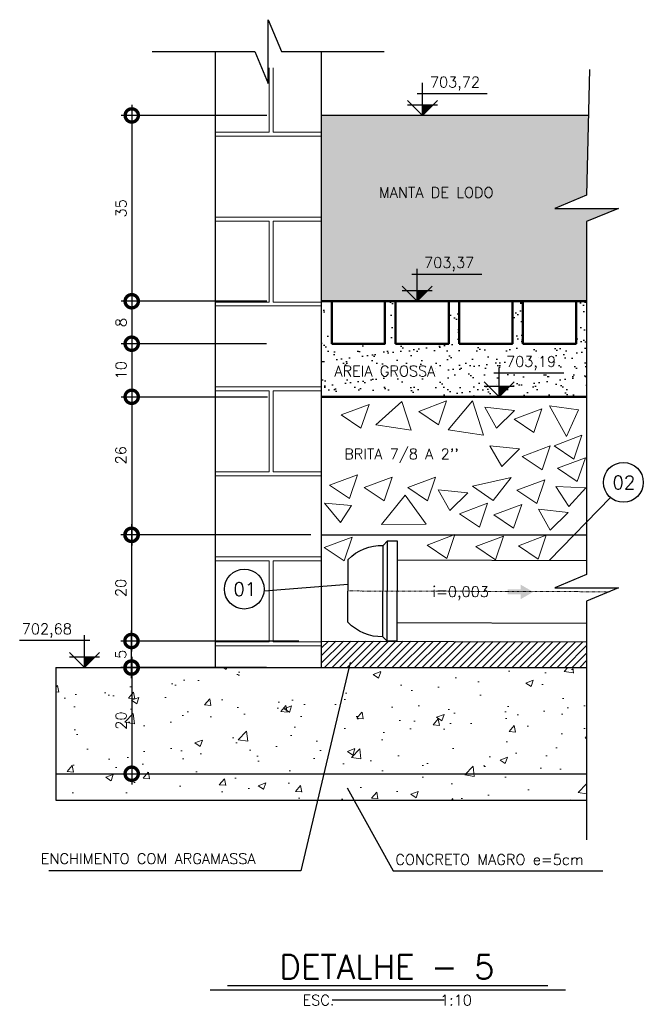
# Model space of a CAD drawing. Header units: millimetres. Extents: x 6945 to 10975, y 4271 to 7141.
# Tile 3 of 14: x 7753 to 7871, y 4643 to 4828. Entities that reach past the tile are written whole.
import ezdxf
from ezdxf.enums import TextEntityAlignment as Align

# ---------------------------------------------------------------- set-up
doc = ezdxf.new("R2010")
doc.units = ezdxf.units.MM
doc.header["$LTSCALE"] = 0.1
doc.header["$MEASUREMENT"] = 0
doc.linetypes.add('DASHDOT', pattern=[25.4, 12.7, -6.35, 0, -6.35])
doc.layers.get('Defpoints').update_dxf_attribs({"color": 200})
for name, color, linetype in [('-AREIA', 2, 'Continuous'), ('-HACHURA', 7, 'Continuous'), ('-LODO', 254, 'Continuous'), ('COTAS', 16, 'Continuous'), ('DIM', 7, 'Continuous'), ('ELEVAÇÃO', 2, 'Continuous'), ('ESTRUTURA', 6, 'Continuous'), ('LFINA', 3, 'Continuous'), ('RELAÇÀO', 2, 'Continuous'), ('TEXTO', 2, 'Continuous')]:
    doc.layers.add(name, color=color, linetype=linetype)
for name, color, linetype, lineweight in [('-TIJOLO', 9, 'Continuous', 9), ('BAR-EIXOS', 7, 'DASHDOT', 20), ('BAR-PECAS', 2, 'Continuous', 30), ('CONCRETO', 3, 'Continuous', 9), ('PAREDE4', 3, 'Continuous', 50)]:
    doc.layers.add(name, color=color, linetype=linetype, lineweight=lineweight)
doc.styles.add('ROMAND', font='ROMANS.SHX', dxfattribs={"oblique": 15, "height": 800})
doc.styles.add('ROMANS', font='ROMANS.shx')
doc.dimstyles.new('DIM50', dxfattribs={"dimscale": 0, "dimtxt": 10, "dimasz": 20, "dimexe": 10, "dimexo": 10, "dimgap": 2.5, "dimtad": 1, "dimdec": 0, "dimtxsty": 'ROMANS', "dimblk": 'ARCHTICK', "dimblk1": 'DOTSMALL', "dimblk2": 'DOTSMALL', "dimsah": 1, "dimcen": 2.5, "dimdle": 10, "dimclrd": 7, "dimclre": 7, "dimclrt": 2, "dimazin": 0, "dimtfac": 1, "dimtdec": 0, "dimtmove": 2, "dimatfit": 3, "dimldrblk": 'ARCHTICK', "dimfxl": 0, "dimarcsym": 0})

# ---------------------------------------------------------------- blocks, each defined once
blk = doc.blocks.new('_DOTSMALL')
at = {"color": 0, "linetype": 'ByBlock', "const_width": 0.5}
blk.add_lwpolyline([(-0.0625, 0, 1), (0.0625, 0, 1)], format="xyb", close=True, dxfattribs=at)
blk = doc.blocks.new('*D196')
at = {"layer": 'Defpoints', "color": 0}
for p in [(7802.03, 4810.08), (7774.55, 4775.08), (7802.03, 4775.08)]:
    blk.add_point(p, dxfattribs=at)
at = {"layer": 'DIM', "color": 7, "lineweight": -2}
for p, q in [((7774.55, 4812.08), (7774.55, 4773.08)), ((7800.03, 4810.08), (7772.55, 4810.08)), ((7800.03, 4775.08), (7772.55, 4775.08))]:
    blk.add_line(p, q, dxfattribs=at)
at = {"layer": 'DIM', "color": 7, "lineweight": -2, "xscale": 5, "yscale": 5, "zscale": 5}
for p, rotation in [((7774.55, 4810.08), 90), ((7774.55, 4775.08), 270)]:
    blk.add_blockref('_DOTSMALL', p, dxfattribs=dict(at, rotation=rotation))
at = {"layer": 'DIM', "color": 2, "insert": (7772.55, 4792.58), "char_height": 2, "attachment_point": 5, "rotation": 90, "style": 'ROMANS'}
blk.add_mtext('35', dxfattribs=at)
blk = doc.blocks.new('_ArchTick')
at = {"layer": 'COTAS', "color": 0, "const_width": 0.15}
blk.add_lwpolyline([(-0.5, -0.5), (0.5, 0.5)], dxfattribs=at)
blk = doc.blocks.new('*D197')
at = {"layer": 'Defpoints', "color": 0}
for p in [(7790.64, 4775.08), (7774.54, 4767.08), (7798.72, 4767.08)]:
    blk.add_point(p, dxfattribs=at)
at = {"layer": 'DIM', "color": 7, "lineweight": -2}
for p, q in [((7774.54, 4777.08), (7774.54, 4765.08)), ((7788.64, 4775.08), (7772.54, 4775.08)), ((7796.72, 4767.08), (7772.54, 4767.08))]:
    blk.add_line(p, q, dxfattribs=at)
at = {"layer": 'DIM', "color": 7, "lineweight": -2, "xscale": 5, "yscale": 5, "zscale": 5}
for p, rotation in [((7774.54, 4775.08), 90), ((7774.54, 4767.08), 270)]:
    blk.add_blockref('_DOTSMALL', p, dxfattribs=dict(at, rotation=rotation))
at = {"layer": 'DIM', "color": 2, "insert": (7772.54, 4771.08), "char_height": 2, "attachment_point": 5, "rotation": 90, "style": 'ROMANS'}
blk.add_mtext('8', dxfattribs=at)
blk = doc.blocks.new('*D198')
at = {"layer": 'Defpoints', "color": 0}
for p in [(7801.96, 4767.08), (7774.54, 4757.08), (7774.54, 4757.08)]:
    blk.add_point(p, dxfattribs=at)
at = {"layer": 'DIM', "color": 7, "lineweight": -2}
for p, q in [((7774.54, 4769.08), (7774.54, 4755.08)), ((7799.96, 4767.08), (7772.54, 4767.08))]:
    blk.add_line(p, q, dxfattribs=at)
at = {"layer": 'DIM', "color": 7, "lineweight": -2, "xscale": 5, "yscale": 5, "zscale": 5}
for p, rotation in [((7774.54, 4767.08), 90), ((7774.54, 4757.08), 270)]:
    blk.add_blockref('_DOTSMALL', p, dxfattribs=dict(at, rotation=rotation))
at = {"layer": 'DIM', "color": 2, "insert": (7772.54, 4762.08), "char_height": 2, "attachment_point": 5, "rotation": 90, "style": 'ROMANS'}
blk.add_mtext('10', dxfattribs=at)
blk = doc.blocks.new('*D199')
at = {"layer": 'Defpoints', "color": 0}
for p in [(7774.54, 4757.08), (7774.54, 4731.08), (7810.26, 4731.08)]:
    blk.add_point(p, dxfattribs=at)
at = {"layer": 'DIM', "color": 7, "lineweight": -2}
for p, q in [((7774.54, 4759.08), (7774.54, 4729.08)), ((7808.26, 4731.08), (7772.54, 4731.08))]:
    blk.add_line(p, q, dxfattribs=at)
at = {"layer": 'DIM', "color": 7, "lineweight": -2, "xscale": 5, "yscale": 5, "zscale": 5}
for p, rotation in [((7774.54, 4757.08), 90), ((7774.54, 4731.08), 270)]:
    blk.add_blockref('_DOTSMALL', p, dxfattribs=dict(at, rotation=rotation))
at = {"layer": 'DIM', "color": 2, "insert": (7772.49, 4746.07), "char_height": 2, "attachment_point": 5, "rotation": 90, "style": 'ROMANS'}
blk.add_mtext('26', dxfattribs=at)
blk = doc.blocks.new('*D200')
at = {"layer": 'Defpoints', "color": 0}
for p in [(7780.13, 4731.08), (7774.49, 4711.08), (7808.05, 4711.08)]:
    blk.add_point(p, dxfattribs=at)
at = {"layer": 'DIM', "color": 7, "lineweight": -2}
for p, q in [((7774.49, 4733.08), (7774.49, 4709.08)), ((7778.13, 4731.08), (7772.49, 4731.08)), ((7806.05, 4711.08), (7772.49, 4711.08))]:
    blk.add_line(p, q, dxfattribs=at)
at = {"layer": 'DIM', "color": 7, "lineweight": -2, "xscale": 5, "yscale": 5, "zscale": 5}
for p, rotation in [((7774.49, 4731.08), 90), ((7774.49, 4711.08), 270)]:
    blk.add_blockref('_DOTSMALL', p, dxfattribs=dict(at, rotation=rotation))
at = {"layer": 'DIM', "color": 2, "insert": (7772.49, 4721.08), "char_height": 2, "attachment_point": 5, "rotation": 90, "style": 'ROMANS'}
blk.add_mtext('20', dxfattribs=at)
blk = doc.blocks.new('*D201')
at = {"layer": 'Defpoints', "color": 0}
for p in [(7774.49, 4711.08), (7778.51, 4711.08), (7790.26, 4706.08)]:
    blk.add_point(p, dxfattribs=at)
at = {"layer": 'DIM', "color": 7, "lineweight": -2}
for p, q in [((7774.49, 4704.08), (7774.49, 4713.08)), ((7776.51, 4711.08), (7772.49, 4711.08)), ((7788.26, 4706.08), (7772.49, 4706.08))]:
    blk.add_line(p, q, dxfattribs=at)
at = {"layer": 'DIM', "color": 7, "lineweight": -2, "xscale": 5, "yscale": 5, "zscale": 5}
for p, rotation in [((7774.49, 4711.08), 90), ((7774.49, 4706.08), 270)]:
    blk.add_blockref('_DOTSMALL', p, dxfattribs=dict(at, rotation=rotation))
at = {"layer": 'DIM', "color": 2, "insert": (7772.49, 4708.58), "char_height": 2, "attachment_point": 5, "rotation": 90, "style": 'ROMANS'}
blk.add_mtext('5', dxfattribs=at)
blk = doc.blocks.new('*D202')
at = {"layer": 'Defpoints', "color": 0}
for p in [(7801.96, 4706.08), (7774.54, 4686.08), (7774.54, 4686.08)]:
    blk.add_point(p, dxfattribs=at)
at = {"layer": 'DIM', "color": 7, "lineweight": -2}
for p, q in [((7774.54, 4708.08), (7774.54, 4684.08)), ((7799.96, 4706.08), (7772.54, 4706.08))]:
    blk.add_line(p, q, dxfattribs=at)
at = {"layer": 'DIM', "color": 7, "lineweight": -2, "xscale": 5, "yscale": 5, "zscale": 5}
for p, rotation in [((7774.54, 4706.08), 90), ((7774.54, 4686.08), 270)]:
    blk.add_blockref('_DOTSMALL', p, dxfattribs=dict(at, rotation=rotation))
at = {"layer": 'DIM', "color": 2, "insert": (7772.54, 4696.08), "char_height": 2, "attachment_point": 5, "rotation": 90, "style": 'ROMANS'}
blk.add_mtext('20', dxfattribs=at)

msp = doc.modelspace()

# ---------------------------------------------------------------- hatches: boundary and pattern name
at = {"layer": '-AREIA'}
h = msp.add_hatch(dxfattribs=at)
h.set_pattern_fill('AR-SAND', color=50, scale=1.8, style=0)
h.set_pattern_definition([(37.5, (-4107.2543, -295.9675), (-0.11338804, 3.4682828), [0, -2.736, 0, -3.06, 0, -2.925]), (7.5, (-4107.2543, -295.9675), (3.185598, 5.0798629), [0, -1.476, 0, -2.466, 0, -0.945]), (327.5, (-4109.4683, -295.9675), (5.60545535, 0.0101863), [0, -0.9, 0, -3.24, 0, -4.23]), (317.5, (-4109.4683, -295.9675), (5.4110279, 1.579816), [0, -0.45, 0, -2.124, 0, -2.43])])
h.paths.add_polyline_path([(7860.26, 4775.08), (7858.26, 4775.08), (7858.26, 4767.08), (7848.26, 4767.08), (7848.26, 4775.08), (7846.26, 4775.08), (7846.26, 4767.08), (7836.21, 4767.08), (7836.26, 4775.08), (7834.26, 4775.08), (7834.26, 4767.08), (7824.26, 4767.08), (7824.26, 4775.08), (7822.26, 4775.08), (7822.26, 4767.08), (7812.26, 4767.08), (7812.26, 4775.08), (7810.26, 4775.08), (7810.26, 4757.08), (7843.75, 4757.08), (7841.72, 4759.1), (7845.77, 4759.1), (7843.75, 4757.08), (7860.26, 4757.08)])
h.paths.add_polyline_path([(7844.77, 4761.76), (7855.87, 4761.76), (7855.87, 4765.33), (7844.77, 4765.33)], flags=24)
h.paths.add_polyline_path([(7812.32, 4760.43), (7834.75, 4760.43), (7834.75, 4763.43), (7812.32, 4763.43)], flags=24)
at = {"layer": '-HACHURA'}
h = msp.add_hatch(dxfattribs=at)
h.set_pattern_fill('ANSI31', color=256, scale=8, style=0)
h.set_pattern_definition([(45, (-5193.1224, -272.246), (-0.70710678, 0.70710678), [])])
h.paths.add_polyline_path([(7860.26, 4710.92), (7810.26, 4711.08), (7810.26, 4706.08), (7860.26, 4706.08)])
at = {"layer": '-LODO'}
h = msp.add_hatch(color=256, dxfattribs=at)
h.paths.add_polyline_path([(7860.26, 4790.08), (7866.26, 4792.58), (7854.26, 4792.58), (7860.26, 4795.08), (7860.6, 4810.08), (7810.26, 4810.08), (7810.26, 4775.08), (7860.26, 4775.08)])
h.paths.add_polyline_path([(7829.33, 4780.39), (7840.43, 4780.39), (7840.43, 4783.96), (7829.33, 4783.96)], flags=24)
h.paths.add_polyline_path([(7820.99, 4794.07), (7846.28, 4794.07), (7846.28, 4797.07), (7820.99, 4797.07)], flags=24)
at = {"layer": '-TIJOLO'}
h = msp.add_hatch(dxfattribs=at)
h.set_pattern_fill('AR-B816C', color=256, scale=2, style=0)
h.set_pattern_definition([(0, (-3542.821, -3961.828), (16, 16), [31.25, -0.75]), (0, (-3558.821, -3961.078), (16, 16), [31.25, -0.75]), (90, (-3542.821, -3961.828), (-16, 16), [-16.75, 15.25]), (90, (-3543.571, -3961.828), (-16, 16), [-16.75, 15.25])])
h.paths.add_polyline_path([(7810.26, 4819.08), (7790.26, 4819.08), (7790.26, 4706.08), (7810.26, 4706.08)])
at = {"linetype": 'Continuous'}
msp.add_hatch(color=7, dxfattribs=at).paths.add_polyline_path([(7847.84, 4720.81), (7847.84, 4721.69), (7850.19, 4720.33), (7847.84, 4718.97), (7847.84, 4719.85), (7845.37, 4719.85), (7845.37, 4720.81)])
at = {"layer": 'CONCRETO'}
h = msp.add_hatch(dxfattribs=at)
h.set_pattern_fill('AR-CONC', color=256, scale=2, style=0)
h.set_pattern_definition([(50, (-4558.466, -289.2), (14.345204, -1.255043), [1.5, -16.5]), (355, (-4558.466, -289.2), (-2.775027, 15.043843), [1.2, -13.2]), (100.4514, (-4557.27, -289.304), (11.570188, 13.788791), [1.274804, -14.022842]), (46.1842, (-4558.466, -285.2), (21.34482, -3.31038), [2.25, -24.75]), (96.6356, (-4556.687, -285.476), (18.693254, 19.482357), [1.912206, -21.03426]), (351.1842, (-4558.466, -285.2), (18.69324, 19.482372), [1.8, -19.8]), (21, (-4556.466, -286.2), (11.938141, -8.052378), [1.5, -16.5]), (326, (-4556.466, -286.2), (4.866307, 14.503001), [1.2, -13.2]), (71.4514, (-4555.471, -286.871), (16.804453, 6.45061), [1.274804, -14.022842]), (37.5, (-4558.4657, -289.2), (0.2431971, 6.657877), [0, -13.04, 0, -13.4, 0, -13.25]), (7.5, (-4558.466, -289.2), (5.2613907, 7.8882342), [0, -7.64, 0, -12.74, 0, -5.05]), (327.5, (-4562.9257, -289.2), (10.6764487, -0.4510974), [0, -5, 0, -15.6, 0, -20.7]), (317.5, (-4564.926, -289.2), (11.6637234, 2.0020996), [0, -6.5, 0, -10.36, 0, -14.7])])
h.paths.add_polyline_path([(7815.49, 4706.08), (7760.26, 4706.08), (7760.26, 4686.08), (7810.74, 4686.08)])
h.paths.add_polyline_path([(7860.26, 4706.08), (7815.49, 4706.08), (7810.74, 4686.08), (7860.26, 4686.08)])
h.paths.add_polyline_path([(7810.74, 4686.08), (7760.26, 4686.08), (7760.26, 4681.08), (7809.55, 4681.08)])
h.paths.add_polyline_path([(7860.26, 4686.08), (7810.74, 4686.08), (7809.55, 4681.08), (7860.26, 4681.08)])
h.paths.add_polyline_path([(7771.04, 4693.96), (7771.04, 4698.2), (7774.04, 4698.2), (7774.04, 4693.96)], flags=24)
at = {"layer": 'ELEVAÇÃO'}
for points in [[(7829.31, 4812.1), (7831.34, 4812.1), (7829.31, 4810.08)], [(7828.31, 4777.1), (7830.34, 4777.1), (7828.31, 4775.08)], [(7843.75, 4759.1), (7845.77, 4759.1), (7843.75, 4757.08)], [(7765.64, 4708.1), (7767.67, 4708.1), (7765.64, 4706.08)]]:
    msp.add_hatch(color=256, dxfattribs=at).paths.add_polyline_path(points)

# ---------------------------------------------------------------- linework, layer by layer
at = {"layer": '-HACHURA', "color": 4}
msp.add_line((7810.26, 4711.08), (7860.26, 4710.92), dxfattribs=at)
at = {"layer": 'BAR-EIXOS', "ltscale": 0.01}
msp.add_line((7815.3, 4720.51), (7864.54, 4720.36), dxfattribs=at)
at = {"layer": 'BAR-PECAS', "color": 50}
for p, q in [((7822.7, 4711.04), (7822.76, 4729.94)), ((7824.52, 4726.38), (7860.26, 4726.27)), ((7824.48, 4714.58), (7860.26, 4714.47))]:
    msp.add_line(p, q, dxfattribs=at)
at = {"layer": 'BAR-PECAS'}
msp.add_line((7821.86, 4711.88), (7821.92, 4729.1), dxfattribs=at)
at = {"layer": 'BAR-PECAS', "color": 50}
msp.add_lwpolyline([(7815.32, 4726.41, -0.214214), (7821.92, 4729.1), (7822.76, 4729.94), (7824.53, 4729.93), (7824.47, 4711.03), (7822.7, 4711.04), (7821.86, 4711.88, -0.214214), (7815.28, 4714.61)], format="xyb", close=True, dxfattribs=at)
at = {"layer": 'CONCRETO', "color": 50}
msp.add_line((7843.18, 4759.42), (7843.18, 4759.42), dxfattribs=at)
at = {"layer": 'CONCRETO'}
for points in [[(7813.99, 4753.66), (7819.25, 4755.64), (7817.72, 4751.15)], [(7820.56, 4751.82), (7825.46, 4756.17), (7827.22, 4750.79)], [(7828.62, 4754.32), (7833.88, 4756.3), (7832.35, 4751.81)], [(7834.15, 4750.87), (7838.78, 4756.34), (7840.81, 4749.84)], [(7853.28, 4755.39), (7858.74, 4754.63), (7856.49, 4749.58)], [(7841.07, 4755.11), (7846.65, 4754.53), (7843.28, 4751.2)], [(7846.57, 4752.84), (7851.82, 4754.81), (7850.29, 4750.33)], [(7854.12, 4747.87), (7859.37, 4749.85), (7857.84, 4745.36)], [(7842.04, 4747.86), (7847.63, 4747.28), (7844.25, 4743.95)], [(7848.13, 4745.84), (7853.39, 4747.82), (7851.86, 4743.33)], [(7854.76, 4743.64), (7860.02, 4745.61), (7858.49, 4741.12)], [(7811.83, 4740.43), (7817.08, 4742.41), (7815.55, 4737.92)], [(7818.36, 4739.97), (7823.62, 4741.95), (7822.09, 4737.46)], [(7826.56, 4739.97), (7831.81, 4741.95), (7830.28, 4737.46)], [(7842.63, 4737.54), (7838.77, 4740.23), (7846.02, 4741.86)], [(7847.12, 4739.5), (7852.38, 4741.47), (7850.84, 4736.98)], [(7832.26, 4739.55), (7837.85, 4738.97), (7834.47, 4735.64)], [(7854.47, 4740.16), (7860.09, 4739.94), (7856.93, 4736.4)], [(7810.88, 4737.04), (7815.94, 4736.58), (7813.89, 4733.41)], [(7830.01, 4733.1), (7821.59, 4733.02), (7826.09, 4738.58)], [(7836.33, 4735.06), (7841.59, 4737.04), (7840.06, 4732.55)], [(7842.77, 4734.84), (7848.02, 4736.82), (7846.49, 4732.33)], [(7851.17, 4735.89), (7856.76, 4735.31), (7853.38, 4731.98)], [(7810.83, 4728.69), (7816.08, 4730.67), (7814.55, 4726.18)], [(7830.18, 4729.14), (7835.44, 4731.12), (7833.91, 4726.63)], [(7839.35, 4728.86), (7844.61, 4730.84), (7843.08, 4726.35)], [(7847.41, 4729.03), (7852.66, 4731), (7851.13, 4726.52)]]:
    msp.add_lwpolyline(points, close=True, dxfattribs=at)
at = {"layer": 'DIM'}
msp.add_line((7772.54, 4757.08), (7800.11, 4757.08), dxfattribs=at)
at = {"layer": 'ELEVAÇÃO', "color": 3, "linetype": 'Continuous'}
for p, q in [((7829.31, 4810.08), (7829.31, 4816.21)), ((7829.31, 4810.08), (7826.48, 4812.9)), ((7828.31, 4814.21), (7841.52, 4814.21)), ((7829.31, 4810.08), (7832.14, 4812.9)), ((7826.48, 4812.1), (7832.14, 4812.1)), ((7827.31, 4780.21), (7840.52, 4780.21)), ((7828.31, 4775.08), (7828.31, 4781.21)), ((7828.31, 4775.08), (7825.48, 4777.9)), ((7828.31, 4775.08), (7831.14, 4777.9)), ((7825.48, 4777.1), (7831.14, 4777.1)), ((7842.75, 4761.57), (7855.96, 4761.57)), ((7843.75, 4757.08), (7843.75, 4762.57)), ((7843.75, 4757.08), (7840.92, 4759.9)), ((7840.92, 4759.1), (7846.57, 4759.1)), ((7843.75, 4757.08), (7846.57, 4759.9)), ((7766.64, 4711.21), (7753.43, 4711.21)), ((7765.64, 4706.08), (7765.64, 4712.21)), ((7765.64, 4706.08), (7762.82, 4708.9)), ((7762.82, 4708.1), (7768.47, 4708.1)), ((7765.64, 4706.08), (7768.47, 4708.9))]:
    msp.add_line(p, q, dxfattribs=at)
at = {"layer": 'ESTRUTURA'}
for p, q in [((7790.26, 4822.12), (7790.26, 4706.08)), ((7810.26, 4822.12), (7810.26, 4706.08)), ((7760.26, 4706.08), (7860.26, 4706.08)), ((7760.26, 4706.08), (7760.26, 4686.08)), ((7760.26, 4686.08), (7860.26, 4686.08))]:
    msp.add_line(p, q, dxfattribs=at)
at = {"layer": 'ESTRUTURA', "color": 2}
msp.add_line((7810.26, 4731.08), (7860.26, 4731.08), dxfattribs=at)
at = {"layer": 'ESTRUTURA', "color": 4}
for p, q in [((7760.26, 4686.08), (7760.26, 4681.08)), ((7760.26, 4681.08), (7860.26, 4681.08))]:
    msp.add_line(p, q, dxfattribs=at)
at = {"layer": 'ESTRUTURA', "color": 7}
for points in [[(7778.41, 4822.12), (7797.76, 4822.12), (7800.26, 4816.12), (7800.26, 4828.12), (7802.76, 4822.12), (7822.12, 4822.12)], [(7860.8, 4818.73), (7860.26, 4795.08), (7854.26, 4792.58), (7866.26, 4792.58), (7860.26, 4790.08), (7860.26, 4723.58), (7854.26, 4721.08), (7866.26, 4721.08), (7860.26, 4718.58), (7860.26, 4673.63)]]:
    msp.add_lwpolyline(points, dxfattribs=at)
at = {"layer": 'LFINA'}
msp.add_line((7860.6, 4810.08), (7810.26, 4810.08), dxfattribs=at)
at = {"layer": 'PAREDE4', "color": 9}
msp.add_line((7860.26, 4775.08), (7810.26, 4775.08), dxfattribs=at)
at = {"layer": 'PAREDE4', "color": 7}
msp.add_line((7860.26, 4757.08), (7810.26, 4757.08), dxfattribs=at)
at = {"layer": 'PAREDE4', "color": 50}
for points in [[(7812.26, 4767.08), (7822.26, 4767.08), (7822.26, 4775.08), (7812.26, 4775.08)], [(7824.26, 4767.08), (7834.26, 4767.08), (7834.26, 4775.08), (7824.26, 4775.08)], [(7836.21, 4767.08), (7846.26, 4767.08), (7846.26, 4775.08), (7836.26, 4775.08)], [(7848.26, 4767.08), (7858.26, 4767.08), (7858.26, 4775.08), (7848.26, 4775.08)]]:
    msp.add_lwpolyline(points, close=True, dxfattribs=at)
at = {"layer": 'RELAÇÀO', "color": 3}
for p, q in [((7853.28, 4726.29), (7864.73, 4738.12)), ((7815.31, 4721.71), (7799.48, 4720.5))]:
    msp.add_line(p, q, dxfattribs=at)
for points in [[(7815.71, 4707.02), (7806.39, 4667.78), (7758.9, 4667.78)], [(7815.12, 4683.4), (7823.79, 4667.78), (7863.29, 4667.78)]]:
    msp.add_lwpolyline(points, dxfattribs=at)
for centre in [(7867.18, 4740.96), (7795.75, 4720.86)]:
    msp.add_circle(centre, 3.75, dxfattribs=at)
at = {"layer": 'TEXTO', "color": 6, "ltscale": 0.3}
msp.add_line((7792.6, 4646.19), (7852.97, 4646.19), dxfattribs=at)
at = {"layer": 'TEXTO', "color": 7, "ltscale": 0.3}
msp.add_line((7789.31, 4645.4), (7856.25, 4645.4), dxfattribs=at)
at = {"layer": 'TEXTO', "ltscale": 0.3}
msp.add_line((7833.39, 4643.43), (7812.28, 4643.43), dxfattribs=at)

# ---------------------------------------------------------------- texts
at = {"layer": 'RELAÇÀO', "style": 'ROMANS'}
for s, p in [('02', (7867.27, 4740.96)), ('01', (7795.84, 4720.86))]:
    msp.add_text(s, height=2.5, dxfattribs=at).set_placement(p, align=Align.MIDDLE)
at = {"layer": 'TEXTO', "style": 'ROMANS'}
for s, rotation, p in [('703,72', 0, (7830.73, 4815.37)), ('MANTA DE LODO', 0, (7821.11, 4794.57)), ('703,37', 0, (7829.64, 4781.37)), ('703,19', 0, (7845.08, 4762.73)), ('AREIA GROSSA', 0, (7812.72, 4760.93)), ("BRITA 7/8 A 2''", 0, (7814.58, 4745.31)), ('i=0,003', 360, (7831.2, 4719.38)), ('702,68', 360, (7753.83, 4712.37)), ('ENCHIMENTO COM ARGAMASSA', 360, (7757.42, 4669.08)), ('CONCRETO MAGRO e=5cm', 0, (7824.21, 4668.92))]:
    msp.add_text(s, height=2, rotation=rotation, dxfattribs=at).set_placement(p)
at = {"layer": 'TEXTO', "color": 5, "ltscale": 0.3, "style": 'ROMAND'}
msp.add_text('DETALHE - 5', height=4.5, rotation=360, dxfattribs=at).set_placement((7822.64, 4649.69), align=Align.MIDDLE)
at = {"layer": 'TEXTO', "ltscale": 0.3, "style": 'ROMANS'}
msp.add_text('ESC.             1:10', height=2, rotation=360, dxfattribs=at).set_placement((7822.68, 4643.43), align=Align.MIDDLE)

# ---------------------------------------------------------------- dimensions: what is measured, and where the dimension line sits
at = {"layer": 'DIM'}
for base, p1, p2, picture, middle in [((7774.55, 4775.08), (7802.03, 4810.08), (7802.03, 4775.08), '*D196', (7772.55, 4792.58)), ((7774.54, 4767.08), (7790.64, 4775.08), (7798.72, 4767.08), '*D197', (7772.54, 4771.08)), ((7774.54, 4757.08), (7801.96, 4767.08), (7774.54, 4757.08), '*D198', (7772.54, 4762.08)), ((7774.49, 4711.08), (7780.13, 4731.08), (7808.05, 4711.08), '*D200', (7772.49, 4721.08)), ((7774.49, 4711.08), (7790.26, 4706.08), (7778.51, 4711.08), '*D201', (7772.49, 4708.58)), ((7774.54, 4686.08), (7801.96, 4706.08), (7774.54, 4686.08), '*D202', (7772.54, 4696.08))]:
    dim = msp.add_linear_dim(base=base, p1=p1, p2=p2, angle=90, dimstyle='DIM50', override={"dimscale": 1, "dimtxt": 2, "dimasz": 5, "dimexe": 2, "dimexo": 2, "dimgap": 1, "dimdle": 2}, dxfattribs=at)
    dim.commit()
    dim.dimension.update_dxf_attribs({"geometry": picture, "text_midpoint": middle})
dim = msp.add_linear_dim(base=(7774.54, 4731.08), p1=(7774.54, 4757.08), p2=(7810.26, 4731.08), angle=90, dimstyle='DIM50', override={"dimscale": 1, "dimtxt": 2, "dimasz": 5, "dimexe": 2, "dimexo": 2, "dimgap": 1, "dimdle": 2}, dxfattribs=at)
dim.commit()
dim.dimension.update_dxf_attribs({"geometry": '*D199', "text_midpoint": (7772.49, 4746.07), "dimtype": 160})

doc.saveas('drawing.dxf')
